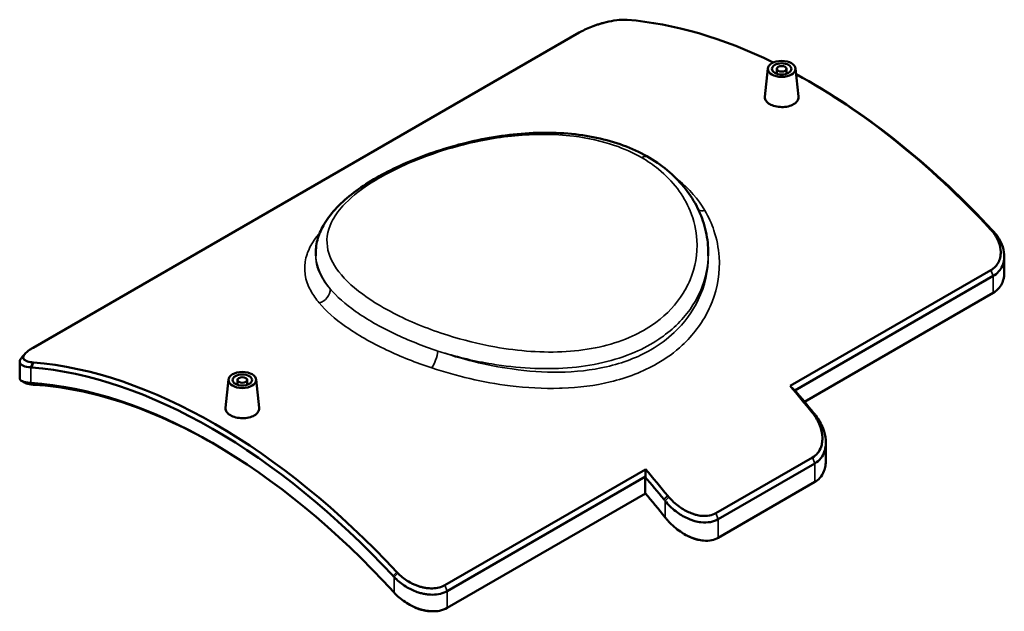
# Model space of a CAD drawing. Header units: millimetres. Extents: x -495 to 1547, y -584 to 1085.
# Tile 13 of 13: x 838 to 1547, y 556 to 982. Entities that reach past the tile are written whole.
import ezdxf

# ---------------------------------------------------------------- set-up
doc = ezdxf.new("R2010")
doc.units = ezdxf.units.MM
doc.layers.add('Visible (ANSI)', color=7, linetype='Continuous', lineweight=50)
doc.layers.add('Visible Narrow (ANSI)', color=7, linetype='Continuous', lineweight=35)

msp = doc.modelspace()

# ---------------------------------------------------------------- linework, layer by layer
at = {"layer": 'Visible (ANSI)'}
for p, q in [((848.03, 746.18), (1241.18, 973.17)), ((1376.9, 947.41), (1374.7, 927)), ((1383.38, 943.55), (1383.38, 947.05)), ((1390.38, 943.55), (1390.38, 947.05)), ((1396.86, 947.41), (1399.05, 927.02)), ((1408.44, 936.89), (1406.53, 937.99)), ((1051.48, 814.06), (1051.48, 812.43)), ((1334.08, 814.06), (1334.08, 812.43)), ((1547.13, 812), (1547.13, 800.27)), ((1537.52, 802.08), (1392.95, 718.62)), ((1396.36, 715.42), (1539.22, 797.9)), ((1539.22, 785.74), (1403.31, 707.27)), ((838.42, 736.03), (838.42, 724.3)), ((988.69, 723.28), (986.5, 702.87)), ((995.17, 719.42), (995.17, 722.92)), ((1002.17, 719.42), (1002.17, 722.92)), ((1008.66, 723.28), (1010.84, 702.89)), ((1418.68, 677.86), (1418.68, 665.16)), ((1409.18, 667.18), (1339.53, 626.97)), ((1341.13, 622.63), (1410.78, 662.84)), ((1288.93, 658.56), (1144.37, 575.1)), ((1146.07, 570.91), (1288.94, 653.4)), ((1288.73, 641.41), (1288.73, 653.01)), ((1410.78, 649.44), (1341.13, 609.23)), ((1288.9, 641.21), (1146.07, 558.75))]:
    msp.add_line(p, q, dxfattribs=at)
for centre, major_axis, start_param, end_param in [((1406.53, 555.87), (-234, 405.3), 5.575459, 5.904064), ((1406.53, 555.87), (234, -405.3), 1.949917, 2.384062), ((1408.44, 556.97), (-232.65, 402.96), 5.09151, 5.497787), ((977.11, 307.94), (-232.65, 402.96), 5.09151, 5.904064), ((979.02, 309.04), (-234, 405.3), 5.09151, 5.904064), ((977.11, 307.94), (-226.35, 392.05), 5.076924, 5.918651), ((979.02, 309.04), (-225, 389.71), 5.500783, 5.918651), ((1244.78, 462.48), (234, -405.3), 1.8374, 1.891966), ((1246.69, 463.58), (-232.65, 402.96), 4.978993, 5.024839), ((1138.86, 401.32), (232.65, -402.96), 1.8374, 1.883247), ((1140.77, 402.43), (-234, 405.3), 4.978993, 5.033558), ((1138.86, 401.32), (-226.35, 392.05), 4.959587, 5.010545)]:
    msp.add_ellipse(centre, major_axis=major_axis, ratio=0.57735, start_param=start_param, end_param=end_param, dxfattribs=at)
for centre, major_axis in [((1386.88, 947.05), (-10, 0)), ((1386.88, 947.05), (7, 0)), ((1386.88, 947.05), (3.5, 0)), ((998.67, 722.92), (-10, 0)), ((998.67, 722.92), (7, 0)), ((998.67, 722.92), (3.5, 0))]:
    msp.add_ellipse(centre, major_axis=major_axis, ratio=0.57735, dxfattribs=at)
for points, knots in [([(1241.18, 973.17), (1241.45, 973.32), (1241.71, 973.47), (1243.33, 974.36), (1244.84, 975.12), (1247.99, 976.53), (1249.61, 977.19), (1252.07, 978.11), (1252.89, 978.4), (1254.56, 978.96), (1255.42, 979.24), (1257.12, 979.75), (1257.95, 979.99), (1258.77, 980.22), (1261.22, 980.88), (1263.75, 981.44), (1268.82, 982.25), (1271.32, 982.47), (1274.02, 982.47), (1274.54, 982.46), (1275.05, 982.43)], [17.010628, 17.010628, 17.010628, 17.010628, 17.135226, 17.135226, 17.738599, 17.738599, 18.300469, 18.300469, 18.574374, 18.574374, 18.862339, 18.862339, 19.150305, 19.150305, 19.150305, 20.00014, 20.00014, 20.933856, 20.933856, 21.174011, 21.174011, 21.174011, 21.174011]), ([(1275.05, 982.43), (1275.17, 982.43), (1275.29, 982.42), (1275.52, 982.41), (1275.64, 982.4), (1275.75, 982.39)], [21.174011, 21.174011, 21.174011, 21.174011, 21.2319963, 21.2319963, 21.2899816, 21.2899816, 21.2899816, 21.2899816]), ([(1395.5, 921.53), (1394.42, 920.9), (1393.05, 920.37), (1390.04, 919.67), (1388.41, 919.52), (1385.35, 919.55), (1383.72, 919.75), (1380.71, 920.49), (1379.34, 921.04), (1377.18, 922.29), (1376.24, 923.07), (1374.99, 924.78), (1374.68, 925.71), (1374.68, 926.72), (1374.69, 926.86), (1374.71, 927)], [0, 0, 0, 0, 0.45942, 0.45942, 0.918841, 0.918841, 1.378142, 1.378142, 1.837443, 1.837443, 2.296744, 2.296744, 2.756045, 2.756045, 2.830508, 2.830508, 2.830508, 2.830508]), ([(1399.05, 927.02), (1399.06, 926.87), (1399.07, 926.72), (1399.07, 925.67), (1398.77, 924.71), (1397.52, 922.95), (1396.59, 922.15), (1395.5, 921.53)], [6.3559375, 6.3559375, 6.3559375, 6.3559375, 6.4309304, 6.4309304, 6.8903509, 6.8903509, 7.3497714, 7.3497714, 7.3497714, 7.3497714]), ([(1334.08, 814.06), (1334.08, 819.33), (1333.5, 824.61), (1331.21, 834.95), (1329.51, 840.02), (1325.02, 849.77), (1322.24, 854.45), (1315.69, 863.29), (1311.92, 867.44), (1303.47, 875.11), (1298.79, 878.63), (1288.62, 884.96), (1283.12, 887.77), (1271.4, 892.62), (1265.16, 894.64), (1252.09, 897.9), (1245.24, 899.11), (1231.09, 900.71), (1223.77, 901.08), (1208.88, 901.03), (1201.3, 900.59), (1186.13, 898.97), (1178.54, 897.79), (1163.6, 894.81), (1156.26, 893.01), (1142.06, 888.91), (1135.2, 886.63), (1122.09, 881.7), (1115.84, 879.06), (1104.04, 873.49), (1098.48, 870.56), (1088.08, 864.42), (1083.25, 861.21), (1074.36, 854.47), (1070.32, 850.93), (1063.22, 843.52), (1060.18, 839.63), (1055.75, 832.19), (1054.18, 828.71), (1052.04, 821.5), (1051.48, 817.78), (1051.48, 814.06)], [96.410947, 96.410947, 96.410947, 96.410947, 98.478513, 98.478513, 100.540439, 100.540439, 102.595326, 102.595326, 104.650127, 104.650127, 106.718263, 106.718263, 108.814139, 108.814139, 110.949959, 110.949959, 113.133448, 113.133448, 115.364224, 115.364224, 117.630066, 117.630066, 119.907716, 119.907716, 122.168652, 122.168652, 124.393584, 124.393584, 126.582079, 126.582079, 128.755708, 128.755708, 130.951632, 130.951632, 133.205614, 133.205614, 135.495483, 135.495483, 137.377696, 137.377696, 139.259909, 139.259909, 139.259909, 139.259909]), ([(1537.31, 831.38), (1537.43, 831.25), (1537.54, 831.13), (1537.77, 830.88), (1537.88, 830.75), (1537.99, 830.62)], [12.7312735, 12.7312735, 12.7312735, 12.7312735, 12.7892588, 12.7892588, 12.8472441, 12.8472441, 12.8472441, 12.8472441]), ([(1537.99, 830.62), (1538.46, 830.09), (1538.91, 829.54), (1541, 826.77), (1542.37, 824.32), (1544.08, 819.59), (1544.51, 817.32), (1544.56, 815.22), (1544.57, 814.51), (1544.55, 813.81), (1544.41, 812.39), (1544.29, 811.69), (1543.97, 810.34), (1543.77, 809.69), (1543.03, 807.78), (1542.35, 806.58), (1540.6, 804.36), (1539.5, 803.36), (1538.03, 802.39), (1537.78, 802.23), (1537.52, 802.08)], [12.847244, 12.847244, 12.847244, 12.847244, 13.0874, 13.0874, 14.021115, 14.021115, 14.870951, 14.870951, 14.870951, 15.158916, 15.158916, 15.446881, 15.446881, 15.720786, 15.720786, 16.282656, 16.282656, 16.886029, 16.886029, 17.010628, 17.010628, 17.010628, 17.010628]), ([(1539.22, 830.08), (1539.1, 830.21), (1538.97, 830.35), (1538.72, 830.62), (1538.59, 830.76), (1538.47, 830.89)], [-12.8472441, -12.8472441, -12.8472441, -12.8472441, -12.7892588, -12.7892588, -12.7312735, -12.7312735, -12.7312735, -12.7312735]), ([(1539.22, 797.9), (1539.53, 798.08), (1539.83, 798.27), (1541.57, 799.42), (1542.85, 800.6), (1544.86, 803.23), (1545.62, 804.65), (1546.41, 806.87), (1546.62, 807.62), (1546.94, 809.18), (1547.04, 809.99), (1547.14, 811.6), (1547.14, 812.4), (1547.09, 813.21), (1546.95, 815.58), (1546.37, 818.11), (1544.26, 823.31), (1542.66, 825.96), (1540.26, 828.93), (1539.75, 829.51), (1539.22, 830.08)], [-17.010628, -17.010628, -17.010628, -17.010628, -16.886029, -16.886029, -16.282656, -16.282656, -15.720786, -15.720786, -15.446881, -15.446881, -15.158916, -15.158916, -14.870951, -14.870951, -14.870951, -14.021115, -14.021115, -13.0874, -13.0874, -12.847244, -12.847244, -12.847244, -12.847244]), ([(1547.13, 800.27), (1547.13, 800.17), (1547.13, 800.06), (1547.13, 799.96), (1547.12, 799.11), (1547.05, 798.28), (1546.81, 796.62), (1546.64, 795.8), (1546.22, 794.36), (1546.01, 793.75), (1545.18, 791.78), (1544.41, 790.5), (1542.3, 787.89), (1540.83, 786.67), (1539.22, 785.74)], [-19.268957, -19.268957, -19.268957, -19.268957, -19.230525, -19.230525, -19.230525, -18.916578, -18.916578, -18.602631, -18.602631, -18.35924, -18.35924, -17.801902, -17.801902, -17.08072, -17.08072, -17.08072, -17.08072]), ([(847.56, 735.62), (847.09, 735.67), (846.64, 735.73), (844.55, 736.07), (843.18, 736.51), (841.47, 737.63), (841.04, 738.29), (840.99, 739.01), (840.98, 739.26), (841, 739.51), (841.14, 740.06), (841.26, 740.34), (841.58, 740.93), (841.78, 741.22), (842.52, 742.16), (843.2, 742.82), (844.95, 744.24), (846.05, 744.99), (847.52, 745.88), (847.77, 746.03), (848.03, 746.18)], [4.342114, 4.342114, 4.342114, 4.342114, 4.58227, 4.58227, 5.515985, 5.515985, 6.365821, 6.365821, 6.365821, 6.653786, 6.653786, 6.941751, 6.941751, 7.215656, 7.215656, 7.777526, 7.777526, 8.3809, 8.3809, 8.505498, 8.505498, 8.505498, 8.505498]), ([(839.9, 739.11), (839.72, 738.9), (839.55, 738.69), (839.14, 738.13), (838.93, 737.78), (838.61, 737.11), (838.51, 736.79), (838.41, 736.17), (838.41, 735.88), (838.46, 735.61), (838.6, 734.8), (839.18, 734.09), (841.29, 732.91), (842.89, 732.47), (845.29, 732.15), (845.8, 732.1), (846.33, 732.06)], [-7.373697, -7.373697, -7.373697, -7.373697, -7.215656, -7.215656, -6.941751, -6.941751, -6.653786, -6.653786, -6.365821, -6.365821, -6.365821, -5.515985, -5.515985, -4.58227, -4.58227, -4.342114, -4.342114, -4.342114, -4.342114]), ([(846.33, 732.06), (846.45, 732.05), (846.58, 732.04), (846.83, 732.02), (846.96, 732.01), (847.08, 732)], [-4.3421141, -4.3421141, -4.3421141, -4.3421141, -4.2841288, -4.2841288, -4.2261435, -4.2261435, -4.2261435, -4.2261435]), ([(848.24, 735.56), (848.12, 735.57), (848.01, 735.58), (847.78, 735.6), (847.67, 735.61), (847.56, 735.62)], [4.2261435, 4.2261435, 4.2261435, 4.2261435, 4.2841288, 4.2841288, 4.3421141, 4.3421141, 4.3421141, 4.3421141]), ([(845.56, 720.87), (845, 720.92), (844.45, 720.98), (842.03, 721.33), (840.51, 721.79), (838.8, 722.95), (838.42, 723.59), (838.42, 724.3)], [-12.839969, -12.839969, -12.839969, -12.839969, -12.567464, -12.567464, -11.561449, -11.561449, -10.728596, -10.728596, -10.728596, -10.728596]), ([(842.34, 720.81), (842.34, 720.81), (842.34, 720.81), (843.33, 720.24), (844.84, 719.84), (847.18, 719.58), (847.7, 719.53), (848.24, 719.5)], [11.558799, 11.558799, 11.558799, 11.558799, 11.561449, 11.561449, 12.567464, 12.567464, 12.839969, 12.839969, 12.839969, 12.839969]), ([(846.33, 720.82), (846.2, 720.82), (846.07, 720.83), (845.81, 720.85), (845.69, 720.86), (845.56, 720.87)], [0.911287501, 0.911287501, 0.911287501, 0.911287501, 0.912631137, 0.912631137, 0.913974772, 0.913974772, 0.913974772, 0.913974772]), ([(848.24, 719.5), (848.37, 719.49), (848.5, 719.49), (848.76, 719.47), (848.89, 719.46), (849.02, 719.46)], [-0.913974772, -0.913974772, -0.913974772, -0.913974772, -0.912631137, -0.912631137, -0.911287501, -0.911287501, -0.911287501, -0.911287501]), ([(1007.3, 697.4), (1006.22, 696.77), (1004.85, 696.24), (1001.84, 695.55), (1000.21, 695.39), (997.15, 695.42), (995.51, 695.62), (992.51, 696.36), (991.14, 696.91), (988.97, 698.16), (988.04, 698.94), (986.79, 700.65), (986.48, 701.58), (986.48, 702.59), (986.49, 702.73), (986.5, 702.87)], [0, 0, 0, 0, 0.45942, 0.45942, 0.918841, 0.918841, 1.378142, 1.378142, 1.837443, 1.837443, 2.296744, 2.296744, 2.756045, 2.756045, 2.830508, 2.830508, 2.830508, 2.830508]), ([(1010.84, 702.89), (1010.86, 702.74), (1010.87, 702.59), (1010.87, 701.54), (1010.57, 700.58), (1009.32, 698.82), (1008.38, 698.02), (1007.3, 697.4)], [6.3559375, 6.3559375, 6.3559375, 6.3559375, 6.4309304, 6.4309304, 6.8903509, 6.8903509, 7.3497714, 7.3497714, 7.3497714, 7.3497714]), ([(1408.87, 699.59), (1409.01, 699.41), (1409.16, 699.22), (1409.44, 698.86), (1409.58, 698.67), (1409.72, 698.48)], [13.116204, 13.116204, 13.116204, 13.116204, 13.1930476, 13.1930476, 13.2698913, 13.2698913, 13.2698913, 13.2698913]), ([(1409.72, 698.48), (1409.93, 698.21), (1410.13, 697.94), (1412.2, 695), (1413.75, 692.02), (1415.61, 686.47), (1416.09, 683.91), (1416.17, 681.53), (1416.19, 681.03), (1416.19, 680.54), (1416.15, 679.39), (1416.1, 678.71), (1415.85, 676.89), (1415.59, 675.75), (1414.65, 673.03), (1413.83, 671.51), (1411.76, 668.98), (1410.53, 667.96), (1409.18, 667.18)], [13.269891, 13.269891, 13.269891, 13.269891, 13.381138, 13.381138, 14.43996, 14.43996, 15.329029, 15.329029, 15.329029, 15.514922, 15.514922, 15.773563, 15.773563, 16.218097, 16.218097, 16.892173, 16.892173, 17.541853, 17.541853, 17.541853, 17.541853]), ([(1410.78, 698.15), (1410.62, 698.35), (1410.46, 698.54), (1410.14, 698.93), (1409.99, 699.13), (1409.83, 699.32)], [-13.2698913, -13.2698913, -13.2698913, -13.2698913, -13.1930476, -13.1930476, -13.116204, -13.116204, -13.116204, -13.116204]), ([(1410.78, 662.84), (1412.41, 663.78), (1413.88, 665.04), (1416.3, 668.09), (1417.23, 669.91), (1418.21, 673.12), (1418.46, 674.44), (1418.66, 676.54), (1418.69, 677.31), (1418.68, 678.62), (1418.65, 679.18), (1418.61, 679.74), (1418.4, 682.42), (1417.74, 685.25), (1415.42, 691.29), (1413.6, 694.47), (1411.23, 697.57), (1411.01, 697.86), (1410.78, 698.15)], [-17.541853, -17.541853, -17.541853, -17.541853, -16.892173, -16.892173, -16.218097, -16.218097, -15.773563, -15.773563, -15.514922, -15.514922, -15.329029, -15.329029, -15.329029, -14.43996, -14.43996, -13.381138, -13.381138, -13.269891, -13.269891, -13.269891, -13.269891]), ([(1418.68, 665.16), (1418.68, 665.08), (1418.68, 664.99), (1418.68, 664.91), (1418.68, 664.32), (1418.65, 663.73), (1418.55, 662.44), (1418.46, 661.72), (1418.1, 659.72), (1417.76, 658.45), (1416.58, 655.44), (1415.6, 653.78), (1413.33, 651.2), (1412.1, 650.21), (1410.78, 649.44)], [-19.936104, -19.936104, -19.936104, -19.936104, -19.908419, -19.908419, -19.908419, -19.702982, -19.702982, -19.44508, -19.44508, -18.981742, -18.981742, -18.281488, -18.281488, -17.676107, -17.676107, -17.676107, -17.676107]), ([(1305.75, 638.46), (1305.6, 638.63), (1305.45, 638.81), (1305.14, 639.17), (1305, 639.35), (1304.85, 639.53)], [13.0427627, 13.0427627, 13.0427627, 13.0427627, 13.1196064, 13.1196064, 13.1964501, 13.1964501, 13.1964501, 13.1964501]), ([(1339.53, 626.97), (1338.19, 626.19), (1336.63, 625.61), (1333.16, 624.94), (1331.25, 624.87), (1328.01, 625.19), (1326.71, 625.42), (1324.68, 625.94), (1323.95, 626.15), (1322.71, 626.57), (1322.19, 626.76), (1321.67, 626.97), (1319.16, 627.95), (1316.61, 629.31), (1311.34, 632.89), (1308.67, 635.23), (1306.21, 637.94), (1305.98, 638.2), (1305.75, 638.46)], [8.770801, 8.770801, 8.770801, 8.770801, 9.420481, 9.420481, 10.094557, 10.094557, 10.539091, 10.539091, 10.797732, 10.797732, 10.983625, 10.983625, 10.983625, 11.872694, 11.872694, 12.931516, 12.931516, 13.042763, 13.042763, 13.042763, 13.042763]), ([(1302, 637.06), (1302.15, 636.87), (1302.31, 636.68), (1302.62, 636.28), (1302.78, 636.09), (1302.94, 635.89)], [-13.1964501, -13.1964501, -13.1964501, -13.1964501, -13.1196064, -13.1196064, -13.0427627, -13.0427627, -13.0427627, -13.0427627]), ([(1302.94, 635.89), (1303.17, 635.6), (1303.41, 635.32), (1305.95, 632.32), (1308.75, 629.7), (1314.43, 625.6), (1317.23, 624.01), (1320.04, 622.83), (1320.63, 622.58), (1321.22, 622.35), (1322.62, 621.84), (1323.46, 621.57), (1325.78, 620.93), (1327.3, 620.63), (1331.11, 620.19), (1333.4, 620.23), (1337.59, 620.99), (1339.49, 621.69), (1341.13, 622.63)], [-13.042763, -13.042763, -13.042763, -13.042763, -12.931516, -12.931516, -11.872694, -11.872694, -10.983625, -10.983625, -10.983625, -10.797732, -10.797732, -10.539091, -10.539091, -10.094557, -10.094557, -9.420481, -9.420481, -8.770801, -8.770801, -8.770801, -8.770801]), ([(1303.95, 622.73), (1303.78, 622.93), (1303.61, 623.14), (1303.27, 623.55), (1303.11, 623.76), (1302.94, 623.97)], [-0.051361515, -0.051361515, -0.051361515, -0.051361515, -0.049568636, -0.049568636, -0.047775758, -0.047775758, -0.047775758, -0.047775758]), ([(1341.13, 609.23), (1339.8, 608.47), (1338.29, 607.88), (1334.77, 607.12), (1332.71, 607.01), (1329.2, 607.32), (1327.78, 607.57), (1325.62, 608.12), (1324.85, 608.35), (1323.49, 608.8), (1322.89, 609.02), (1322.28, 609.26), (1319.53, 610.34), (1316.72, 611.84), (1310.9, 615.79), (1307.95, 618.35), (1304.93, 621.6), (1304.43, 622.16), (1303.95, 622.73)], [-8.838054, -8.838054, -8.838054, -8.838054, -8.232673, -8.232673, -7.532419, -7.532419, -7.069081, -7.069081, -6.811179, -6.811179, -6.605742, -6.605742, -6.605742, -5.679066, -5.679066, -4.59781, -4.59781, -4.373431, -4.373431, -4.373431, -4.373431]), ([(1316.8, 611.93), (1318.4, 610.97), (1320.02, 610.14), (1321.63, 609.47), (1322.2, 609.23), (1322.77, 609.01), (1324.05, 608.55), (1324.78, 608.32), (1326.17, 607.95), (1326.82, 607.8), (1327.48, 607.67)], [6.029825, 6.029825, 6.029825, 6.029825, 6.605742, 6.605742, 6.605742, 6.811179, 6.811179, 7.069081, 7.069081, 7.29656, 7.29656, 7.29656, 7.29656]), ([(1107.13, 581.86), (1107.26, 581.72), (1107.38, 581.59), (1107.63, 581.32), (1107.76, 581.18), (1107.89, 581.05)], [-12.784484, -12.784484, -12.784484, -12.784484, -12.7264987, -12.7264987, -12.6685134, -12.6685134, -12.6685134, -12.6685134]), ([(1110.5, 583.81), (1110.38, 583.93), (1110.26, 584.06), (1110.03, 584.3), (1109.91, 584.43), (1109.8, 584.55)], [12.6685134, 12.6685134, 12.6685134, 12.6685134, 12.7264987, 12.7264987, 12.784484, 12.784484, 12.784484, 12.784484]), ([(1144.37, 575.1), (1144.11, 574.95), (1143.84, 574.8), (1142.22, 573.99), (1140.71, 573.48), (1137.56, 572.87), (1135.94, 572.75), (1133.48, 572.81), (1132.66, 572.87), (1130.99, 573.07), (1130.13, 573.21), (1128.43, 573.56), (1127.61, 573.77), (1126.78, 574.02), (1124.33, 574.73), (1121.8, 575.79), (1116.73, 578.58), (1114.23, 580.37), (1111.53, 582.8), (1111.01, 583.3), (1110.5, 583.81)], [8.50513, 8.50513, 8.50513, 8.50513, 8.629728, 8.629728, 9.233101, 9.233101, 9.794971, 9.794971, 10.068876, 10.068876, 10.356842, 10.356842, 10.644807, 10.644807, 10.644807, 11.494642, 11.494642, 12.428358, 12.428358, 12.668513, 12.668513, 12.668513, 12.668513]), ([(1107.89, 581.05), (1108.41, 580.48), (1108.97, 579.92), (1111.81, 577.21), (1114.48, 575.18), (1120.01, 571.96), (1122.82, 570.71), (1125.57, 569.84), (1126.51, 569.55), (1127.45, 569.29), (1129.38, 568.85), (1130.36, 568.67), (1132.29, 568.41), (1133.24, 568.33), (1136.11, 568.21), (1138.01, 568.34), (1141.73, 569.02), (1143.53, 569.61), (1145.44, 570.57), (1145.76, 570.74), (1146.07, 570.91)], [-12.668513, -12.668513, -12.668513, -12.668513, -12.428358, -12.428358, -11.494642, -11.494642, -10.644807, -10.644807, -10.644807, -10.356842, -10.356842, -10.068876, -10.068876, -9.794971, -9.794971, -9.233101, -9.233101, -8.629728, -8.629728, -8.50513, -8.50513, -8.50513, -8.50513]), ([(1108.69, 568.95), (1108.55, 569.1), (1108.42, 569.24), (1108.15, 569.52), (1108.02, 569.66), (1107.89, 569.81)], [0.06687333, 0.06687333, 0.06687333, 0.06687333, 0.068216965, 0.068216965, 0.069560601, 0.069560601, 0.069560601, 0.069560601]), ([(1146.07, 558.75), (1144.46, 557.82), (1142.58, 557.12), (1138.92, 556.39), (1137.23, 556.25), (1134.73, 556.3), (1133.97, 556.35), (1132.21, 556.53), (1131.22, 556.68), (1129.26, 557.07), (1128.31, 557.31), (1127.34, 557.59), (1124.64, 558.37), (1121.85, 559.53), (1116.07, 562.7), (1113.13, 564.8), (1109.95, 567.69), (1109.3, 568.32), (1108.69, 568.95)], [-8.54036, -8.54036, -8.54036, -8.54036, -7.819179, -7.819179, -7.261841, -7.261841, -7.01845, -7.01845, -6.704503, -6.704503, -6.390556, -6.390556, -6.390556, -5.519271, -5.519271, -4.513256, -4.513256, -4.240751, -4.240751, -4.240751, -4.240751]), ([(1118.72, 561.25), (1118.88, 561.15), (1119.04, 561.06), (1121.65, 559.55), (1124.24, 558.42), (1126.75, 557.64), (1127.66, 557.36), (1128.55, 557.13), (1130.38, 556.73), (1131.32, 556.58), (1132.97, 556.38), (1133.69, 556.33), (1134.51, 556.3), (1134.61, 556.3), (1134.72, 556.3)], [5.462115, 5.462115, 5.462115, 5.462115, 5.519271, 5.519271, 6.390556, 6.390556, 6.390556, 6.704503, 6.704503, 7.01845, 7.01845, 7.261841, 7.261841, 7.296936, 7.296936, 7.296936, 7.296936])]:
    msp.add_open_spline(points, degree=3, knots=knots, dxfattribs=at)
for points in [[(839.9, 739.11), (840.69, 740.02), (841.48, 740.92), (842.26, 741.82)], [(842.34, 720.81), (841.51, 721.3), (840.69, 721.77), (839.87, 722.24)], [(1392.95, 718.62), (1394.09, 717.55), (1395.22, 716.49), (1396.36, 715.42)], [(1288.93, 658.56), (1288.93, 656.84), (1288.93, 655.12), (1288.94, 653.4)], [(1327.59, 607.65), (1327.58, 607.65), (1327.54, 607.66), (1327.48, 607.67)], [(1118.72, 561.25), (1118.67, 561.28), (1118.62, 561.31), (1118.56, 561.34)], [(1135.39, 556.28), (1135.17, 556.29), (1134.95, 556.29), (1134.72, 556.3)]]:
    msp.add_open_spline(points, degree=3, dxfattribs=at)
for points, weights in [([(1396.56, 715.27), (1396.46, 715.34), (1396.36, 715.42)], [1.15850076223, 1.15846925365, 1.15843759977]), ([(1288.94, 653.4), (1288.83, 653.2), (1288.73, 653.01)], [1.15843759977, 1.15846925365, 1.15850076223])]:
    msp.add_rational_spline(points, weights, degree=2, dxfattribs=at)
at = {"layer": 'Visible Narrow (ANSI)'}
for p, q in [((1537.31, 831.38), (1538.47, 830.89)), ((1539.22, 830.08), (1537.99, 830.62)), ((1539.22, 797.9), (1537.52, 802.08)), ((1539.22, 797.9), (1539.22, 785.74)), ((846.33, 732.06), (847.56, 735.62)), ((846.33, 720.82), (846.33, 732.06)), ((848.24, 735.56), (847.08, 732)), ((848.24, 719.5), (845.56, 720.87)), ((846.33, 720.82), (849.02, 719.46)), ((1408.87, 699.59), (1409.83, 699.32)), ((1410.78, 698.15), (1409.72, 698.48)), ((1409.18, 667.18), (1410.78, 662.84)), ((1410.78, 662.84), (1410.78, 649.44)), ((1302, 637.06), (1304.85, 639.53)), ((1305.75, 638.46), (1302.94, 635.89)), ((1302.94, 635.89), (1302.94, 623.97)), ((1339.53, 626.97), (1341.13, 622.63)), ((1341.13, 609.23), (1341.13, 622.63)), ((1107.13, 581.86), (1109.8, 584.55)), ((1110.5, 583.81), (1107.89, 581.05)), ((1107.89, 581.05), (1107.89, 569.81)), ((1146.07, 570.91), (1144.37, 575.1)), ((1146.07, 558.75), (1146.07, 570.91))]:
    msp.add_line(p, q, dxfattribs=at)
for centre, major_axis, ratio, start_param, end_param in [((1286.03, 875.42), (4.71, 8.16), 0.57735, 0, 0.785398), ((1332.35, 852.17), (-8.07, -4.85), 0.686027, 0.540106, 1.085938), ((1053.2, 786.49), (-7.16, -6.12), 0.816523, 1.055302, 2.578564), ((1135.89, 738.75), (-3, -8.93), 0.240919, 0.725156, 2.248418)]:
    msp.add_ellipse(centre, major_axis=major_axis, ratio=ratio, start_param=start_param, end_param=end_param, dxfattribs=at)
for points, knots in [([(1286.03, 883.11), (1290.4, 880.59), (1294.47, 877.8), (1303.42, 870.55), (1307.98, 865.86), (1315.63, 855.79), (1318.71, 850.41), (1323.83, 837.96), (1325.46, 830.77), (1326.41, 813.89), (1324.75, 804.16), (1319.14, 790.72), (1316.85, 786.52), (1308.77, 774.83), (1301.71, 767.92), (1288.26, 758.87), (1282.85, 755.95), (1270.34, 750.62), (1263.12, 748.34), (1247.93, 745), (1239.95, 743.92), (1215.17, 742.38), (1197.66, 743.68), (1168.92, 748.82), (1157.53, 751.67), (1133.39, 759.3), (1120.89, 764.35), (1103.27, 773.18), (1097.23, 776.62), (1082.71, 786.1), (1075.31, 792.33), (1064.93, 804.54), (1061.69, 810.51), (1058.78, 823.23), (1059.66, 829.99), (1064.84, 840.59), (1067.57, 844.48), (1075.93, 853.64), (1082.27, 858.86), (1098.33, 869.44), (1108.35, 874.74), (1126.6, 882.54), (1134.18, 885.37), (1152.43, 891.19), (1163.32, 893.95), (1187.96, 898.47), (1201.8, 899.85), (1222.74, 899.83), (1230.07, 899.41), (1247.49, 897.28), (1257.36, 895.08), (1273.48, 889.53), (1280.03, 886.57), (1286.03, 883.11)], [-107.122357, -107.122357, -107.122357, -107.122357, -105.251952, -105.251952, -102.639293, -102.639293, -100.02663, -100.02663, -96.812621, -96.812621, -92.50744, -92.50744, -90.45811, -90.45811, -86.497897, -86.497897, -84.200685, -84.200685, -81.558823, -81.558823, -78.916955, -78.916955, -73.578673, -73.578673, -70.010535, -70.010535, -65.670869, -65.670869, -63.121169, -63.121169, -58.860925, -58.860925, -54.873504, -54.873504, -50.351981, -50.351981, -47.703214, -47.703214, -44.039698, -44.039698, -39.966503, -39.966503, -37.348428, -37.348428, -33.899629, -33.899629, -29.671672, -29.671672, -27.348982, -27.348982, -23.991359, -23.991359, -21.424471, -21.424471, -21.424471, -21.424471]), ([(1331.53, 845.01), (1326.76, 853.11), (1320.38, 860.54), (1311.91, 867.51), (1311.2, 868.07), (1310.49, 868.62)], [-85.741948, -85.741948, -85.741948, -85.741948, -57.568858, -57.568858, -55.0627, -55.0627, -55.0627, -55.0627]), ([(1336.81, 779.23), (1340.86, 789.7), (1342.57, 800.77), (1341.44, 818.1), (1340.19, 824.46), (1336.45, 835.58), (1334.25, 840.4), (1331.53, 845.01)], [-78.521325, -78.521325, -78.521325, -78.521325, -74.257016, -74.257016, -71.745021, -71.745021, -69.720808, -69.720808, -69.720808, -69.720808]), ([(1054.48, 828.99), (1052.97, 827.23), (1051.62, 825.46), (1049.83, 822.81), (1049.26, 821.92), (1048.74, 821.03)], [-37.29633, -37.29633, -37.29633, -37.29633, -36.199644, -36.199644, -35.650328, -35.650328, -35.650328, -35.650328]), ([(1048.74, 821.03), (1046.77, 817.68), (1045.35, 814.32), (1042.46, 802.93), (1043.68, 794.88), (1049.7, 784.02), (1051.66, 781.2), (1054.02, 778.39)], [-35.650328, -35.650328, -35.650328, -35.650328, -33.572142, -33.572142, -28.60172, -28.60172, -26.849805, -26.849805, -26.849805, -26.849805]), ([(1051.48, 814.06), (1051.48, 811.94), (1051.69, 809.82), (1053.43, 801.28), (1056.73, 794.85), (1061.92, 788.54)], [53.562024, 53.562024, 53.562024, 53.562024, 54.873504, 54.873504, 58.856477, 58.856477, 58.856477, 58.856477]), ([(1061.92, 788.54), (1059.64, 791.18), (1057.72, 793.81), (1053.05, 801.79), (1051.48, 807.11), (1051.48, 812.43)], [26.849805, 26.849805, 26.849805, 26.849805, 28.60172, 28.60172, 32.151696, 32.151696, 32.151696, 32.151696]), ([(1139.45, 743.78), (1140.47, 743.46), (1141.5, 743.14), (1154.05, 739.32), (1166.1, 736.46), (1196.56, 731.44), (1215.15, 730.34), (1241.52, 732.33), (1250.02, 733.58), (1266.23, 737.31), (1273.93, 739.8), (1287.3, 745.57), (1293.11, 748.71), (1307.53, 758.36), (1315.14, 765.69), (1323.89, 778.02), (1326.39, 782.44), (1332.16, 795.68), (1334.07, 804.87), (1334.07, 814.06)], [69.690383, 69.690383, 69.690383, 69.690383, 70.010535, 70.010535, 73.578673, 73.578673, 78.916955, 78.916955, 81.558823, 81.558823, 84.200685, 84.200685, 86.497897, 86.497897, 90.45811, 90.45811, 92.50744, 92.50744, 96.410947, 96.410947, 96.410947, 96.410947]), ([(1334.07, 812.43), (1334.07, 801.6), (1331.65, 790.75), (1322.77, 772.08), (1316.93, 764.06), (1304.59, 752.43), (1298.93, 748.25), (1292.69, 744.65)], [75.022684, 75.022684, 75.022684, 75.022684, 79.418475, 79.418475, 83.20093, 83.20093, 85.741948, 85.741948, 85.741948, 85.741948]), ([(1139.45, 743.78), (1128.49, 747.4), (1118.06, 751.56), (1097.82, 761.13), (1088.24, 766.63), (1072.72, 777.6), (1066.56, 783.04), (1061.92, 788.54)], [0, 0, 0, 0, 27.12366, 27.12366, 57.566552, 57.566552, 85.741948, 85.741948, 85.741948, 85.741948]), ([(1054.02, 778.39), (1058.79, 772.67), (1065.18, 767), (1081.36, 755.55), (1091.39, 749.8), (1112.62, 739.76), (1123.56, 735.39), (1135.08, 731.58)], [-85.741948, -85.741948, -85.741948, -85.741948, -57.566552, -57.566552, -27.12366, -27.12366, 0, 0, 0, 0]), ([(1297.25, 734.72), (1303.91, 738.56), (1309.95, 743), (1323.18, 755.26), (1329.47, 763.68), (1335, 774.85), (1335.96, 777.03), (1336.81, 779.23)], [-85.741948, -85.741948, -85.741948, -85.741948, -83.20093, -83.20093, -79.418475, -79.418475, -78.521325, -78.521325, -78.521325, -78.521325]), ([(1292.69, 744.65), (1283.27, 739.21), (1272.52, 735.11), (1250.07, 729.96), (1238.5, 728.7), (1215.54, 728.43), (1204.19, 729.24), (1183.62, 732.14), (1174.4, 733.95), (1156.51, 738.35), (1147.82, 740.92), (1139.45, 743.78)], [0, 0, 0, 0, 3.833173, 3.833173, 7.403505, 7.403505, 10.712747, 10.712747, 13.401216, 13.401216, 16.02118, 16.02118, 16.02118, 16.02118]), ([(1135.08, 731.58), (1143.89, 728.68), (1153.03, 726.1), (1171.89, 721.74), (1181.62, 719.98), (1203.35, 717.27), (1215.34, 716.6), (1227.69, 716.93), (1228.33, 716.95), (1228.98, 716.98)], [-16.02118, -16.02118, -16.02118, -16.02118, -13.401216, -13.401216, -10.712747, -10.712747, -7.403505, -7.403505, -7.22071, -7.22071, -7.22071, -7.22071]), ([(1228.98, 716.98), (1240.91, 717.41), (1252.51, 718.89), (1275.76, 724.48), (1287.2, 728.92), (1297.25, 734.72)], [-7.22071, -7.22071, -7.22071, -7.22071, -3.833173, -3.833173, 0, 0, 0, 0])]:
    msp.add_open_spline(points, degree=3, knots=knots, dxfattribs=at)

doc.saveas('drawing.dxf')
